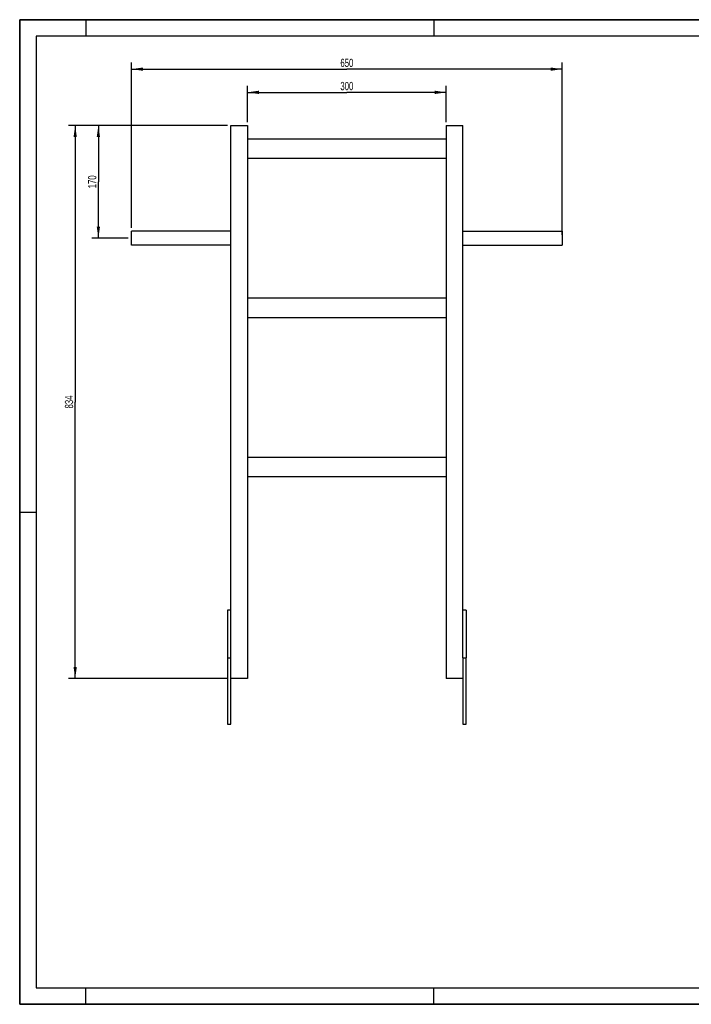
# Model space of a CAD drawing. Header units: millimetres. Extents: x 0 to 2100, y 0 to 1485.
# Tile 1 of 2: x 0 to 1014, y 0 to 1485. Entities that reach past the tile are written whole.
import ezdxf

# ---------------------------------------------------------------- set-up
doc = ezdxf.new("R2010")
doc.units = ezdxf.units.MM
doc.header["$LTSCALE"] = 115.5
doc.layers.get('0').update_dxf_attribs({"linetype": 'CONTINUOUS'})
doc.layers.add('005_AXIS', color=7, linetype='CONTINUOUS')
doc.layers.add('050_DIMENSIONING', color=7, linetype='CONTINUOUS')
doc.styles.get("Standard").update_dxf_attribs({"font": 'txt', "width": 0.7})
doc.dimstyles.new('DIMSTYLE_1', dxfattribs={"dimtxt": 12.5, "dimasz": 17.5, "dimexe": 2, "dimexo": 1, "dimtad": 1, "dimdec": 1, "dimtxsty": 'Standard', "dimblk": '_FILLED', "dimblk1": '_FILLED', "dimblk2": '_FILLED', "dimcen": 0.09, "dimazin": 2, "dimtp": 0.5, "dimtm": 0.5, "dimtfac": 1, "dimtdec": 1, "dimtofl": 0, "dimtmove": 0, "dimatfit": 3, "dimldrblk": '_FILLED', "dimfxl": 1, "dimtolj": 1, "dimarcsym": 0})
doc.dimstyles.new('DIMSTYLE_2', dxfattribs={"dimtxt": 12.5, "dimasz": 17.5, "dimexe": 2, "dimexo": 1, "dimtad": 1, "dimdec": 1, "dimtxsty": 'Standard', "dimblk": '_FILLED', "dimblk1": '_FILLED', "dimblk2": '_FILLED', "dimcen": 0.09, "dimazin": 2, "dimtp": 0.8, "dimtm": 0.8, "dimtfac": 1, "dimtdec": 1, "dimtofl": 0, "dimtmove": 0, "dimatfit": 3, "dimldrblk": '_FILLED', "dimfxl": 1, "dimtolj": 1, "dimarcsym": 0})
doc.dimstyles.new('DIMSTYLE_4', dxfattribs={"dimtxt": 12.5, "dimasz": 17.5, "dimexe": 2, "dimexo": 1, "dimtad": 1, "dimtxsty": 'Standard', "dimblk": '_FILLED', "dimblk1": '_FILLED', "dimblk2": '_FILLED', "dimcen": 0.09, "dimazin": 2, "dimtp": 0.5, "dimtm": 0.5, "dimtfac": 1, "dimtofl": 0, "dimtmove": 0, "dimatfit": 3, "dimldrblk": '_FILLED', "dimfxl": 1, "dimtolj": 1, "dimarcsym": 0})

# ---------------------------------------------------------------- blocks, each defined once
blk = doc.blocks.new('_FILLED')
at = {"color": 0, "linetype": 'ByBlock'}
blk.add_solid([(0, 0), (-1, 0.143), (-1, -0.143)], dxfattribs=at)
blk = doc.blocks.new('*D1')
at = {"layer": '050_DIMENSIONING', "color": 2, "linetype": 'Continuous', "transparency": 16777216}
for p, q in [((343.8, 1330.4), (343.8, 1385.4)), ((643.8, 1330.4), (643.8, 1385.4)), ((343.8, 1375.4), (493.8, 1375.4)), ((643.8, 1375.4), (493.8, 1375.4))]:
    blk.add_line(p, q, dxfattribs=at)
at = {"layer": '050_DIMENSIONING', "color": 2, "linetype": 'Continuous', "transparency": 16777216, "xscale": 17.5, "yscale": 17.5, "zscale": 17.5, "rotation": 180}
blk.add_blockref('_FILLED', (343.8, 1375.4), dxfattribs=at)
at = {"layer": '050_DIMENSIONING', "color": 2, "linetype": 'Continuous', "transparency": 16777216, "xscale": 17.5, "yscale": 17.5, "zscale": 17.5}
blk.add_blockref('_FILLED', (643.8, 1375.4), dxfattribs=at)
at = {"layer": '050_DIMENSIONING', "color": 2, "linetype": 'Continuous', "transparency": 16777216, "insert": (493.8, 1391.1), "char_height": 12.5, "width": 42.857, "attachment_point": 2, "line_spacing_factor": 0.9}
blk.add_mtext('300', dxfattribs=at)
blk = doc.blocks.new('*D2')
at = {"layer": '050_DIMENSIONING', "color": 2, "linetype": 'Continuous', "transparency": 16777216}
for p, q in [((168.8, 1171.1), (168.8, 1420.4)), ((818.8, 1160.4), (818.8, 1420.4)), ((168.8, 1410.4), (493.8, 1410.4)), ((818.8, 1410.4), (493.8, 1410.4))]:
    blk.add_line(p, q, dxfattribs=at)
at = {"layer": '050_DIMENSIONING', "color": 2, "linetype": 'Continuous', "transparency": 16777216, "xscale": 17.5, "yscale": 17.5, "zscale": 17.5, "rotation": 180}
blk.add_blockref('_FILLED', (168.8, 1410.4), dxfattribs=at)
at = {"layer": '050_DIMENSIONING', "color": 2, "linetype": 'Continuous', "transparency": 16777216, "xscale": 17.5, "yscale": 17.5, "zscale": 17.5}
blk.add_blockref('_FILLED', (818.8, 1410.4), dxfattribs=at)
at = {"layer": '050_DIMENSIONING', "color": 2, "linetype": 'Continuous', "transparency": 16777216, "insert": (493.8, 1426.1), "char_height": 12.5, "width": 42.857, "attachment_point": 2, "line_spacing_factor": 0.9}
blk.add_mtext('650', dxfattribs=at)
blk = doc.blocks.new('*D4')
at = {"layer": '050_DIMENSIONING', "color": 2, "linetype": 'Continuous', "transparency": 16777216}
for p, q in [((313.8, 1325.4), (73.8, 1325.4)), ((83.8, 1325.4), (83.8, 908.4)), ((83.8, 491.4), (83.8, 908.4)), ((313.8, 491.4), (73.8, 491.4))]:
    blk.add_line(p, q, dxfattribs=at)
at = {"layer": '050_DIMENSIONING', "color": 2, "linetype": 'Continuous', "transparency": 16777216, "xscale": 17.5, "yscale": 17.5, "zscale": 17.5}
for p, rotation in [((83.8, 1325.4), 90), ((83.8, 491.4), 270)]:
    blk.add_blockref('_FILLED', p, dxfattribs=dict(at, rotation=rotation))
at = {"layer": '050_DIMENSIONING', "color": 2, "linetype": 'Continuous', "transparency": 16777216, "insert": (68.2, 908.4), "char_height": 12.5, "width": 42.857, "attachment_point": 2, "rotation": 90, "line_spacing_factor": 0.9}
blk.add_mtext('834', dxfattribs=at)
blk = doc.blocks.new('*D6')
at = {"layer": '050_DIMENSIONING', "color": 2, "linetype": 'Continuous', "transparency": 16777216}
for p, q in [((313.8, 1325.4), (108.8, 1325.4)), ((118.8, 1325.4), (118.8, 1240.4)), ((118.8, 1155.4), (118.8, 1240.4)), ((163.8, 1155.4), (108.8, 1155.4))]:
    blk.add_line(p, q, dxfattribs=at)
at = {"layer": '050_DIMENSIONING', "color": 2, "linetype": 'Continuous', "transparency": 16777216, "xscale": 17.5, "yscale": 17.5, "zscale": 17.5}
for p, rotation in [((118.8, 1325.4), 90), ((118.8, 1155.4), 270)]:
    blk.add_blockref('_FILLED', p, dxfattribs=dict(at, rotation=rotation))
at = {"layer": '050_DIMENSIONING', "color": 2, "linetype": 'Continuous', "transparency": 16777216, "insert": (103.2, 1240.4), "char_height": 12.5, "width": 40.179, "attachment_point": 2, "rotation": 90, "line_spacing_factor": 0.9}
blk.add_mtext('170', dxfattribs=at)

msp = doc.modelspace()

# ---------------------------------------------------------------- linework, layer by layer
at = {"color": 7, "linetype": 'Continuous'}
for p, q in [((0, 1485), (2100, 1485)), ((0, 0), (0, 1485)), ((318.831, 1325.435), (343.831, 1325.435)), ((318.831, 522.435), (318.831, 1325.435)), ((343.831, 1325.435), (343.831, 491.435)), ((643.831, 1325.435), (668.831, 1325.435)), ((643.831, 1325.435), (643.831, 491.435)), ((668.831, 522.435), (668.831, 1325.435)), ((343.831, 1305.435), (643.831, 1305.435)), ((643.831, 1275.435), (343.831, 1275.435)), ((343.831, 1065.435), (643.831, 1065.435)), ((643.831, 1035.435), (343.831, 1035.435)), ((343.831, 825.435), (643.831, 825.435)), ((643.831, 795.435), (343.831, 795.435)), ((318.831, 594.435), (313.831, 594.435)), ((313.831, 594.435), (313.831, 522.435)), ((673.831, 594.435), (668.831, 594.435)), ((673.831, 594.435), (673.831, 522.435)), ((313.831, 522.435), (318.831, 522.435)), ((313.831, 522.435), (313.831, 422.435)), ((318.831, 422.435), (318.831, 522.435)), ((668.831, 522.435), (673.831, 522.435)), ((668.831, 522.435), (668.831, 422.435)), ((673.831, 422.435), (673.831, 522.435)), ((343.831, 491.435), (318.831, 491.435)), ((668.831, 491.435), (643.831, 491.435)), ((0, 0), (2100, 0))]:
    msp.add_line(p, q, dxfattribs=at)
at = {"color": 3, "linetype": 'Continuous'}
for p, q in [((0, 1485), (0, 0)), ((2100, 1485), (0, 1485)), ((100, 1485), (100, 1460)), ((625, 1485), (625, 1460)), ((0, 742.5), (25, 742.5)), ((100, 0), (100, 25)), ((625, 0), (625, 25)), ((2100, 0), (0, 0))]:
    msp.add_line(p, q, dxfattribs=at)
at = {"color": 5, "linetype": 'Continuous'}
for p, q in [((25, 1460), (25, 25)), ((2075, 1460), (25, 1460)), ((25, 25), (2075, 25))]:
    msp.add_line(p, q, dxfattribs=at)
at = {"layer": '005_AXIS', "color": 7, "linetype": 'Continuous'}
for p, q in [((168.831, 1155.435), (168.831, 1166.085)), ((318.831, 1166.085), (168.831, 1166.085)), ((668.831, 1166.085), (818.831, 1166.085)), ((818.831, 1166.085), (818.831, 1155.435)), ((168.831, 1144.785), (168.831, 1155.435)), ((318.831, 1144.785), (168.831, 1144.785)), ((668.831, 1144.785), (818.831, 1144.785)), ((818.831, 1155.435), (818.831, 1144.785)), ((313.831, 422.435), (318.831, 422.435)), ((668.831, 422.435), (673.831, 422.435))]:
    msp.add_line(p, q, dxfattribs=at)

# ---------------------------------------------------------------- dimensions: what is measured, and where the dimension line sits
at = {"layer": '050_DIMENSIONING', "color": 2, "linetype": 'Continuous'}
for base, p1, p2, dimstyle, picture, middle in [((818.831, 1410.435), (168.831, 1170.085), (818.831, 1159.435), 'DIMSTYLE_2', '*D2', (492.045, 1410.435)), ((643.831, 1375.435), (343.831, 1329.435), (643.831, 1329.435), 'DIMSTYLE_1', '*D1', (492.045, 1375.435))]:
    dim = msp.add_linear_dim(base=base, p1=p1, p2=p2, dimstyle=dimstyle, dxfattribs=at)
    dim.commit()
    dim.dimension.update_dxf_attribs({"geometry": picture, "text_midpoint": middle, "dimtype": 160})
for base, p1, p2, angle, dimstyle, picture, middle in [((83.831, 1325.435), (314.831, 491.435), (314.831, 1325.435), 90, 'DIMSTYLE_2', '*D4', (83.831, 906.65)), ((118.831, 1155.435), (314.831, 1325.435), (164.831, 1155.435), 270, 'DIMSTYLE_4', '*D6', (118.831, 1238.65))]:
    dim = msp.add_linear_dim(base=base, p1=p1, p2=p2, angle=angle, dimstyle=dimstyle, dxfattribs=at)
    dim.commit()
    dim.dimension.update_dxf_attribs({"geometry": picture, "text_midpoint": middle, "dimtype": 160})

doc.saveas('drawing.dxf')
